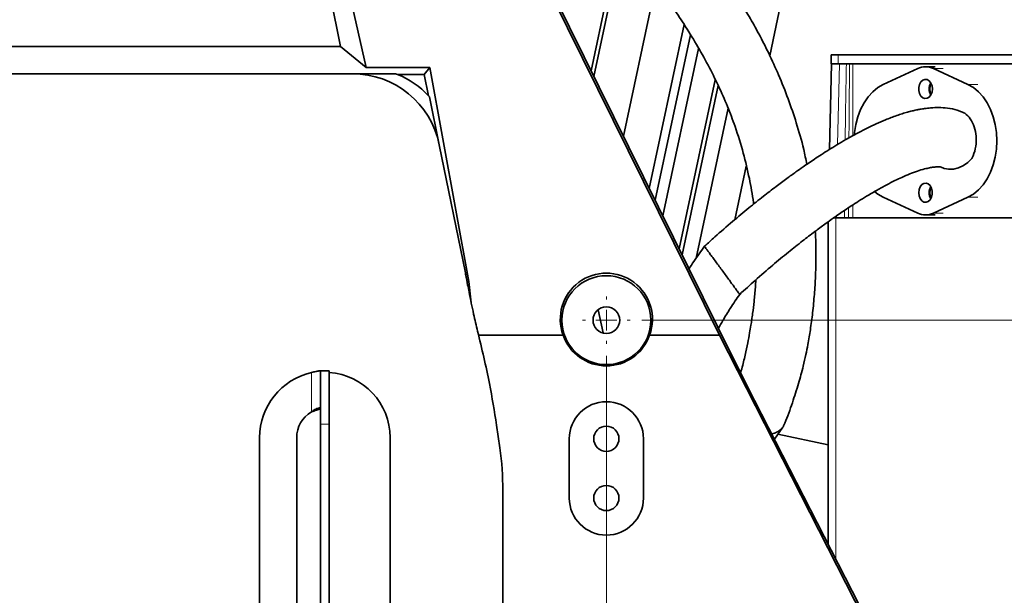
# Model space of a CAD drawing. Header units: millimetres. Extents: x 0 to 12429, y 0 to 8400.
# Tile 16 of 133: x 2526 to 2858, y 3622 to 3816. Entities that reach past the tile are written whole.
import ezdxf

# ---------------------------------------------------------------- set-up
doc = ezdxf.new("R2010")
doc.units = ezdxf.units.MM
doc.header["$LTSCALE"] = 20
doc.styles.add('SLDTEXTSTYLE0', font='TXT', dxfattribs={"width": 0.605})
doc.dimstyles.new('SLDDIMSTYLE3', dxfattribs={"dimtxt": 70, "dimasz": 70, "dimexe": 0, "dimexo": 0.0625, "dimgap": 17.5, "dimtad": 1, "dimdec": 1, "dimrnd": 1e-09, "dimzin": 12, "dimdsep": 46, "dimtxsty": 'SLDTEXTSTYLE0', "dimsah": 1, "dimcen": 0.09, "dimadec": 0, "dimazin": 3, "dimtfac": 1, "dimtofl": 0, "dimtmove": 0, "dimatfit": 3, "dimfxl": 1, "dimfrac": 2, "dimtolj": 1, "dimtzin": 12, "dimarcsym": 0})
doc.dimstyles.new('SLDDIMSTYLE7', dxfattribs={"dimtxt": 70, "dimasz": 70, "dimexe": 0, "dimexo": 0.0625, "dimgap": -17.5, "dimtad": 1, "dimdec": 1, "dimrnd": 1e-09, "dimzin": 12, "dimdsep": 46, "dimtxsty": 'SLDTEXTSTYLE0', "dimsah": 1, "dimcen": 0.09, "dimadec": 0, "dimazin": 3, "dimtfac": 1, "dimtmove": 0, "dimatfit": 0, "dimfxl": 1, "dimfrac": 2, "dimtolj": 1, "dimarcsym": 0})

# ---------------------------------------------------------------- blocks, each defined once
blk = doc.blocks.new('_D_48')
at = {"color": 7, "linetype": 'Continuous', "lineweight": 0}
for p, q in [((2453.43, 3915.58), (2453.43, 2869.58)), ((2723.43, 3702.58), (2723.43, 2869.58)), ((2453.43, 2899.58), (2723.43, 2899.58))]:
    blk.add_line(p, q, dxfattribs=at)
at = {"color": 7, "linetype": 'Continuous', "lineweight": 18}
for points in [[(2453.43, 2899.58), (2523.43, 2889.58), (2523.43, 2909.58)], [(2723.43, 2899.58), (2653.43, 2909.58), (2653.43, 2889.58)]]:
    blk.add_solid(points, dxfattribs=at)
at = {"color": 7, "linetype": 'Continuous', "lineweight": 18, "insert": (2508.22, 2989.81), "char_height": 70, "attachment_point": 1, "style": 'SLDTEXTSTYLE0'}
blk.add_mtext('270', dxfattribs=at)
blk = doc.blocks.new('_D_49')
at = {"color": 7, "linetype": 'Continuous', "lineweight": 0}
for p, q in [((2457.43, 3919.58), (3752.59, 3919.58)), ((3722.59, 3919.58), (3722.59, 3554.58)), ((2735.43, 3554.58), (3752.59, 3554.58))]:
    blk.add_line(p, q, dxfattribs=at)
at = {"color": 7, "linetype": 'Continuous', "lineweight": 18}
for points in [[(3722.59, 3919.58), (3712.59, 3849.58), (3732.59, 3849.58)], [(3722.59, 3554.58), (3732.59, 3624.58), (3712.59, 3624.58)]]:
    blk.add_solid(points, dxfattribs=at)
at = {"color": 7, "linetype": 'Continuous', "lineweight": 18, "insert": (3632.36, 3656.87), "char_height": 70, "attachment_point": 1, "rotation": 90, "style": 'SLDTEXTSTYLE0'}
blk.add_mtext('365', dxfattribs=at)
blk = doc.blocks.new('_D_50')
at = {"color": 7, "linetype": 'Continuous', "lineweight": 0}
for p, q in [((2723.43, 3702.58), (2723.43, 2869.58)), ((2803.43, 3542.58), (2803.43, 2869.58)), ((2893.33, 2921.07), (2893.33, 3028.5)), ((2893.33, 3028.5), (3048.4, 3028.5)), ((3048.4, 3028.5), (3048.4, 2921.07)), ((3048.4, 2921.07), (2893.33, 2921.07)), ((2723.43, 2899.58), (2603.43, 2899.58)), ((2723.43, 2899.58), (2803.43, 2899.58)), ((2803.43, 2899.58), (3056.42, 2899.58))]:
    blk.add_line(p, q, dxfattribs=at)
at = {"color": 7, "linetype": 'Continuous', "lineweight": 18}
for points in [[(2723.43, 2899.58), (2653.43, 2909.58), (2653.43, 2889.58)], [(2803.43, 2899.58), (2873.43, 2889.58), (2873.43, 2909.58)]]:
    blk.add_solid(points, dxfattribs=at)
at = {"color": 7, "linetype": 'Continuous', "lineweight": 18, "insert": (2917.39, 3011.3), "char_height": 70, "attachment_point": 1, "style": 'SLDTEXTSTYLE0'}
blk.add_mtext('80', dxfattribs=at)
blk = doc.blocks.new('_D_51')
at = {"color": 7, "linetype": 'Continuous', "lineweight": 0}
for p, q in [((3582.59, 3714.58), (3582.59, 3834.58)), ((2735.43, 3714.58), (3612.59, 3714.58)), ((3582.59, 3554.58), (3582.59, 3714.58)), ((2735.43, 3554.58), (3612.59, 3554.58)), ((3582.59, 3554.58), (3582.59, 3241.52)), ((3453.67, 3249.54), (3453.67, 3458.08)), ((3453.67, 3458.08), (3561.1, 3458.08)), ((3561.1, 3458.08), (3561.1, 3249.54)), ((3561.1, 3249.54), (3453.67, 3249.54))]:
    blk.add_line(p, q, dxfattribs=at)
at = {"color": 7, "linetype": 'Continuous', "lineweight": 18}
for points in [[(3582.59, 3714.58), (3592.59, 3784.58), (3572.59, 3784.58)], [(3582.59, 3554.58), (3572.59, 3484.58), (3592.59, 3484.58)]]:
    blk.add_solid(points, dxfattribs=at)
at = {"color": 7, "linetype": 'Continuous', "lineweight": 18, "insert": (3470.87, 3273.6), "char_height": 70, "attachment_point": 1, "rotation": 90, "style": 'SLDTEXTSTYLE0'}
blk.add_mtext('160', dxfattribs=at)
blk = doc.blocks.new('SW_CENTERMARKSYMBOL_9')
at = {"color": 0, "linetype": 'Continuous', "lineweight": 18}
for p, q in [((0, 7), (0, 8)), ((0, 0), (0, 3.5)), ((-7, 0), (-8, 0)), ((0, 0), (-3.5, 0)), ((0, 0), (0, -3.5)), ((0, 0), (3.5, 0)), ((7, 0), (8, 0)), ((0, -7), (0, -8))]:
    blk.add_line(p, q, dxfattribs=at)

msp = doc.modelspace()

# ---------------------------------------------------------------- linework, layer by layer
at = {"color": 7, "linetype": 'Continuous', "lineweight": 35}
for p, q in [((2633.827671, 3806.854569), (2615.883124, 3895.054836)), ((2621.116927, 3894.784656), (2642.479191, 3799.785981)), ((2761.562251, 3709.579774), (2675.113456, 3884.637323)), ((2676.060422, 3884.253603), (2766.054108, 3702.024443)), ((2778.507458, 3803.806264), (2787.999995, 3848.462426)), ((2718.298809, 3798.72465), (2727.654374, 3842.736448)), ((2719.247219, 3796.804204), (2728.760418, 3841.557565)), ((2729.179569, 3776.692085), (2740.087733, 3828.007842)), ((2737.890968, 3759.052282), (2749.635993, 3814.304924)), ((2739.872749, 3755.039351), (2751.745744, 3810.894005)), ((2633.827671, 3806.854569), (2309.376474, 3806.854569)), ((2642.479191, 3799.785981), (2633.827671, 3806.854569)), ((2742.482875, 3749.75408), (2754.497786, 3806.276357)), ((2799.204179, 3804.079774), (2799.204179, 3801.079774)), ((2799.204179, 3804.079774), (2801.547325, 3804.079774)), ((2801.547325, 3804.079774), (2865.186935, 3804.079774)), ((2799.338895, 3801.079774), (2798.624932, 3772.157058)), ((2799.204179, 3801.079774), (2800.282716, 3801.079774)), ((2800.282716, 3801.079774), (2801.974768, 3801.079774)), ((2801.974768, 3801.079774), (2804.343095, 3801.079774)), ((2804.90393, 3801.079774), (2861.830331, 3801.079774)), ((2503.746867, 3797.735615), (2637.743917, 3797.735615)), ((2637.743917, 3797.735615), (2652.351232, 3797.735615)), ((2642.479191, 3799.785981), (2663.896572, 3799.785981)), ((2662.007259, 3797.473577), (2653.04239, 3797.473577)), ((2663.896572, 3799.785981), (2662.007259, 3797.473577)), ((2663.470521, 3790.281413), (2662.007259, 3797.473577)), ((2663.896572, 3799.785981), (2677.025339, 3727.663977)), ((2828.399163, 3799.484407), (2816.739974, 3794.087495)), ((2834.324237, 3800.079774), (2831.038703, 3800.079774)), ((2845.337432, 3794.087495), (2833.678243, 3799.484407)), ((2747.978908, 3738.625106), (2760.113308, 3795.709502)), ((2748.97293, 3736.612299), (2761.112947, 3793.723117)), ((2663.816698, 3789.894249), (2667.10137, 3773.749571)), ((2753.73395, 3735.535456), (2764.481256, 3786.094485)), ((2667.10137, 3773.749571), (2675.887803, 3730.562873)), ((2766.746336, 3748.477897), (2770.595732, 3766.586784)), ((2816.739974, 3756.072052), (2828.399163, 3750.675141)), ((2833.678243, 3750.675141), (2845.337432, 3756.072052)), ((2798.204179, 3747.767544), (2798.204179, 3638.996537)), ((2800.840218, 3749.079774), (2799.901543, 3749.079774)), ((2864.479829, 3749.079774), (2800.840218, 3749.079774)), ((2831.038703, 3750.079774), (2834.324237, 3750.079774)), ((2675.887803, 3730.562873), (2676.496092, 3727.573035)), ((2677.025339, 3727.663977), (2676.496092, 3727.573035)), ((2677.025339, 3727.663977), (2677.883391, 3720.474472)), ((2676.496092, 3727.573035), (2676.559906, 3727.118975)), ((2720.710883, 3718.056775), (2722.325914, 3710.261172)), ((2680.319389, 3709.579774), (2708.84075, 3709.579774)), ((2738.012904, 3709.579774), (2761.562251, 3709.579774)), ((2820.130857, 3594.632412), (2761.562251, 3709.579774)), ((2766.054108, 3702.024443), (2773.426827, 3687.524946)), ((2627.030115, 3697.471867), (2626.718691, 3697.471867)), ((2627.030115, 3679.471867), (2627.030115, 3697.471867)), ((2627.030115, 3697.471867), (2630.030115, 3697.471867)), ((2630.030115, 3679.471867), (2630.030115, 3697.471867)), ((2626.718691, 3684.971867), (2627.030115, 3684.971867)), ((2829.51145, 3577.678763), (2773.426827, 3687.524946)), ((2627.030115, 3577.471867), (2627.030115, 3679.471867)), ((2630.030115, 3577.471867), (2630.030115, 3679.471867)), ((2686.443457, 3679.171854), (2687.525399, 3671.473436)), ((2780.087304, 3674.479874), (2782.945116, 3678.486026)), ((2606.530115, 3674.971867), (2606.530115, 3581.971867)), ((2619.030115, 3674.971867), (2619.030115, 3581.971867)), ((2650.530115, 3674.971867), (2650.530115, 3581.971867)), ((2710.926827, 3674.579774), (2710.926827, 3654.579774)), ((2735.926827, 3654.579774), (2735.926827, 3674.579774)), ((2781.243274, 3676.100341), (2798.204179, 3672.49497)), ((2688.530115, 3657.105334), (2688.530115, 3554.097749))]:
    msp.add_line(p, q, dxfattribs=at)
at = {"color": 8, "linetype": 'Continuous', "lineweight": 18}
for p, q in [((2801.547325, 3804.079774), (2801.547325, 3801.079774)), ((2801.974768, 3801.079774), (2801.301382, 3773.800857)), ((2806.484838, 3801.079774), (2806.484838, 3776.774754)), ((2833.678243, 3799.484407), (2836.963777, 3799.484407)), ((2845.337432, 3794.087495), (2848.622966, 3794.087495)), ((2845.337432, 3756.072052), (2848.622966, 3756.072052)), ((2806.484838, 3753.44629), (2806.484838, 3749.079774)), ((2800.840218, 3749.079774), (2800.840218, 3633.833645)), ((2800.971357, 3749.728077), (2800.98736, 3749.079774)), ((2833.678243, 3750.675141), (2836.963777, 3750.675141)), ((2624.030115, 3696.909278), (2624.030115, 3683.632122)), ((2627.030115, 3679.471867), (2630.030115, 3679.471867))]:
    msp.add_line(p, q, dxfattribs=at)
at = {"color": 7, "linetype": 'Continuous', "lineweight": 35, "flags": 128}
for points in [[(2816.739974, 3794.087495), (2814.915284, 3793.038769), (2813.211319, 3791.641692), (2811.661132, 3789.923363), (2810.294791, 3787.917111), (2809.1388, 3785.661854), (2808.215582, 3783.201335), (2807.543043, 3780.583282), (2807.13423, 3777.858477), (2807.074945, 3777.175729)], [(2833.3368, 3792.579774), (2833.212283, 3793.635047), (2832.852224, 3794.575965), (2832.295643, 3795.300565), (2831.602852, 3795.730324), (2830.848928, 3795.818673), (2830.115568, 3795.556037), (2829.482244, 3794.970876), (2829.017587, 3794.126603), (2828.771949, 3793.114706), (2828.771949, 3792.044841), (2829.017587, 3791.032945), (2829.482244, 3790.188671), (2830.115568, 3789.60351), (2830.848928, 3789.340874), (2831.602852, 3789.429223), (2832.295643, 3789.858983), (2832.852224, 3790.583582), (2833.212283, 3791.5245), (2833.3368, 3792.579774)], [(2832.452917, 3792.579774), (2832.580848, 3793.605834), (2832.916955, 3794.452428)], [(2845.337432, 3756.072052), (2847.162122, 3757.120778), (2848.866087, 3758.517855), (2850.416274, 3760.236185), (2851.782615, 3762.242436), (2852.938606, 3764.497693), (2853.861824, 3766.958212), (2854.534363, 3769.576265), (2854.943176, 3772.30107), (2855.080334, 3775.079774), (2854.943176, 3777.858477), (2854.534363, 3780.583282), (2853.861824, 3783.201335), (2852.938606, 3785.661854), (2851.782615, 3787.917111), (2850.416274, 3789.923363), (2848.866087, 3791.641692), (2847.162122, 3793.038769), (2845.337432, 3794.087495)], [(2832.916955, 3790.707119), (2832.580848, 3791.553713), (2832.452917, 3792.579774)], [(2836.041203, 3766.365036), (2837.288016, 3765.798679), (2838.857038, 3765.47793), (2840.506039, 3765.526174), (2842.171647, 3765.941558), (2843.789854, 3766.708119), (2845.298474, 3767.796397), (2846.639531, 3769.164572)], [(2813.897425, 3757.900916), (2814.915284, 3757.120778), (2816.739974, 3756.072052)], [(2828.740606, 3757.579774), (2828.865123, 3756.5245), (2829.225182, 3755.583582), (2829.781763, 3754.858983), (2830.474554, 3754.429223), (2831.228478, 3754.340874), (2831.961838, 3754.60351), (2832.595162, 3755.188671), (2833.059819, 3756.032945), (2833.305457, 3757.044841), (2833.305457, 3758.114706), (2833.059819, 3759.126603), (2832.595162, 3759.970876), (2831.961838, 3760.556037), (2831.228478, 3760.818673), (2830.474554, 3760.730324), (2829.781763, 3760.300565), (2829.225182, 3759.575965), (2828.865123, 3758.635047), (2828.740606, 3757.579774)]]:
    msp.add_lwpolyline(points, dxfattribs=at)
at = {"color": 7, "linetype": 'Continuous', "lineweight": 35}
for centre, radius in [((2723.426827, 3714.579774), 15), ((2723.426827, 3714.579774), 4.5), ((2723.426827, 3674.579774), 4.25), ((2723.426827, 3654.579774), 4.25)]:
    msp.add_circle(centre, radius, dxfattribs=at)
for centre, radius, start, end in [((2642.771487, 3771.42538), 28, 68.48049358, 69.99307405), ((2642.771487, 3771.42538), 28, 42.33233067, 68.48049358), ((2831.038703, 3793.905969), 6.171397, 64.67796803, 115.32203197), ((2836.509618, 3792.579774), 4.245681, 150.7171096, 209.2828904), ((2642.771487, 3771.42538), 28, 41.26956046, 42.33233067), ((2836.300126, 3757.658185), 4.02475, 150.23201374, 181.11632723), ((2836.300126, 3757.501362), 4.02475, 178.88367277, 209.76798626), ((2836.420894, 3757.579774), 3.972961, 151.87804557, 208.12195443), ((2831.038703, 3756.253578), 6.171397, 244.67796803, 295.32203197), ((2723.426827, 3714.579774), 15.419262, 198.92133767, 341.07866233), ((2629.030115, 3674.971867), 22.5, 102.83958841, 180), ((2628.530115, 3674.971867), 22, 360, 86.09043648), ((2723.426827, 3674.579774), 12.5, 0, 180), ((2629.030115, 3674.971867), 10, 120, 180), ((2585.291041, 3657.105334), 103.239074, 360, 8), ((2723.426827, 3654.579774), 12.5, 180, 0)]:
    msp.add_arc(centre, radius, start, end, dxfattribs=at)
at = {"color": 8, "linetype": 'Continuous', "lineweight": 18}
for centre, major_axis, ratio, start_param, end_param in [((2805.070732, 3755.088499), (1.414429, 114.579922), 0.0123407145, 1.157914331, 1.3929000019), ((2805.777731, 3755.071047), (0.707134, 114.579923), 0.0061710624, 1.157633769, 1.3864708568), ((2805.070732, 3755.071048), (-1.414429, 114.579922), 0.0123407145, 1.6009186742, 1.6229568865), ((2805.777731, 3755.0885), (-0.707134, 114.579923), 0.0061710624, 1.593116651, 1.6232236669)]:
    msp.add_ellipse(centre, major_axis=major_axis, ratio=ratio, start_param=start_param, end_param=end_param, dxfattribs=at)
at = {"color": 7, "linetype": 'Continuous', "lineweight": 35}
for centre, major_axis, ratio, start_param, end_param in [((2637.676688, 3767.694445), (-19.024577, -23.28492), 0.9977178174, 2.4576701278, 3.8255151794), ((2723.426827, 3714.905721), (0, 15.531037), 0.9997797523, 4.3623623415, 8.2040082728), ((2577.759182, 3710.606931), (-98.690984, -16.958213), 0.9986282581, 3.163475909, 3.172094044)]:
    msp.add_ellipse(centre, major_axis=major_axis, ratio=ratio, start_param=start_param, end_param=end_param, dxfattribs=at)
for points, knots in [([(2791.024843, 3767.167168), (2790.682111, 3768.85376), (2789.713486, 3773.620383), (2787.595638, 3780.96709), (2784.756693, 3789.320172), (2781.628726, 3797.136675), (2778.306946, 3804.440618), (2774.967023, 3811.001636), (2771.691184, 3816.850839), (2768.546619, 3822.025696), (2765.772397, 3826.28791), (2763.356423, 3829.811527), (2761.10747, 3832.972607), (2758.548262, 3836.455614), (2755.504002, 3840.449422), (2751.976248, 3844.898975), (2747.982612, 3849.732103), (2743.558218, 3854.86227), (2738.762481, 3860.185801), (2733.865393, 3865.37964), (2729.135449, 3870.150833), (2724.839918, 3874.300046), (2721.021426, 3877.831402), (2717.632283, 3880.829936), (2714.737842, 3883.286195), (2712.279963, 3885.297542), (2710.079453, 3887.040808), (2707.644453, 3888.902896), (2704.726762, 3891.035838), (2700.786296, 3893.741317), (2696.07852, 3896.681894), (2690.952524, 3899.508713), (2686.301707, 3901.76424), (2682.03195, 3903.598706), (2677.698404, 3905.250645), (2672.753116, 3906.894778), (2666.98274, 3908.525503), (2660.806887, 3909.974726), (2654.814334, 3911.140364), (2649.538248, 3912.011292), (2644.791636, 3912.692729), (2640.125217, 3913.278111), (2635.023628, 3913.825289), (2629.416514, 3914.315963), (2623.660832, 3914.709798), (2618.186359, 3914.998353), (2612.804455, 3915.218448), (2606.987272, 3915.395759), (2600.263483, 3915.533022), (2593.089579, 3915.613227), (2586.879098, 3915.637817), (2581.922372, 3915.638534), (2577.935367, 3915.631132), (2573.496041, 3915.616533), (2568.230912, 3915.594199), (2561.991566, 3915.568734), (2554.78909, 3915.548116), (2549.689892, 3915.568665), (2546.98609, 3915.57956)], [0, 0, 0, 0, 0.0157398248, 0.0444836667, 0.0710658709, 0.0982036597, 0.1233297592, 0.1463955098, 0.1674322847, 0.1864653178, 0.2035149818, 0.2155054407, 0.2269707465, 0.2404479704, 0.2561546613, 0.2740488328, 0.2936906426, 0.3152979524, 0.3387741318, 0.3637788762, 0.3875192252, 0.4086392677, 0.4272427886, 0.4434221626, 0.4573452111, 0.4674352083, 0.4769762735, 0.486901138, 0.4995599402, 0.5149963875, 0.5371402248, 0.5576870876, 0.5759115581, 0.5905906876, 0.6054122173, 0.6233069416, 0.6436569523, 0.6660149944, 0.6868529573, 0.7042874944, 0.7184096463, 0.7330747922, 0.749185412, 0.7668495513, 0.7855829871, 0.8021853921, 0.8164195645, 0.8336160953, 0.8535281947, 0.8748551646, 0.8948472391, 0.9056406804, 0.9159978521, 0.9277108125, 0.9420076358, 0.9588422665, 0.9781764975, 1, 1, 1, 1]), ([(2546.867691, 3895.579982), (2549.427281, 3895.57149), (2554.258952, 3895.55546), (2561.098081, 3895.569139), (2567.069403, 3895.590441), (2572.18426, 3895.611685), (2576.490301, 3895.627057), (2580.274937, 3895.636056), (2584.81718, 3895.639727), (2590.467162, 3895.627558), (2597.171169, 3895.573911), (2603.652283, 3895.468292), (2609.339316, 3895.317306), (2614.347303, 3895.134535), (2619.216603, 3894.90846), (2624.472579, 3894.600206), (2629.821914, 3894.205472), (2634.793167, 3893.757193), (2639.029121, 3893.300576), (2642.591343, 3892.852892), (2645.86613, 3892.386313), (2649.32207, 3891.830071), (2653.231743, 3891.109097), (2657.581469, 3890.180357), (2662.287609, 3889.009809), (2667.285493, 3887.55151), (2671.893623, 3885.961413), (2675.871953, 3884.363187), (2679.133673, 3882.89396), (2682.166051, 3881.389088), (2685.118615, 3879.787644), (2689.252947, 3877.350345), (2694.580486, 3873.798125), (2701.11101, 3868.737058), (2707.5235, 3863.094076), (2713.573002, 3857.313293), (2719.079372, 3851.831933), (2723.986183, 3846.760095), (2728.329518, 3842.097233), (2732.447571, 3837.479731), (2736.599482, 3832.552901), (2741.026855, 3826.910081), (2745.420488, 3820.812394), (2749.743934, 3814.308842), (2753.81993, 3807.681659), (2757.708685, 3800.733848), (2761.211982, 3793.753179), (2764.262592, 3786.850415), (2767.128134, 3779.286629), (2769.669789, 3771.144044), (2771.640136, 3762.591025), (2772.734904, 3756.807794), (2773.029676, 3753.892162), (2773.047925, 3753.711648)], [0, 0, 0, 0, 0.0212996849, 0.0402068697, 0.0567944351, 0.0710880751, 0.0830876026, 0.0931211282, 0.1032247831, 0.1219050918, 0.1418745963, 0.161915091, 0.1795576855, 0.1933245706, 0.2080252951, 0.2250599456, 0.2431817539, 0.2596712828, 0.2740511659, 0.285837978, 0.2961715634, 0.3081420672, 0.3221187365, 0.3378786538, 0.3555329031, 0.375036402, 0.3960703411, 0.4113478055, 0.4248757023, 0.4379546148, 0.451125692, 0.4643811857, 0.494237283, 0.5262797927, 0.5587164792, 0.5888175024, 0.6166368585, 0.6409381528, 0.663500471, 0.684238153, 0.7062848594, 0.7317432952, 0.7606079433, 0.7856579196, 0.8126572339, 0.8394329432, 0.8650952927, 0.8896372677, 0.9130787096, 0.9433791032, 0.9718304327, 0.9982559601, 1, 1, 1, 1]), ([(2804.343095, 3801.079774), (2804.430258, 3801.079774), (2804.595317, 3801.079774), (2804.804983, 3801.079774), (2804.90393, 3801.079774)], [0, 0, 0, 0, 0.5280729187, 1, 1, 1, 1]), ([(2842.858064, 3785.003485), (2842.484044, 3785.154651), (2841.093142, 3785.716806), (2838.59876, 3786.142011), (2835.578107, 3786.352573), (2832.979059, 3786.249039), (2830.882038, 3786.015651), (2829.282143, 3785.758641), (2827.899591, 3785.488345), (2826.456761, 3785.158316), (2824.871205, 3784.741124), (2823.137588, 3784.224572), (2820.672937, 3783.404068), (2817.736954, 3782.279322), (2814.47454, 3780.856626), (2811.345465, 3779.364542), (2807.927597, 3777.603652), (2804.470506, 3775.683227), (2801.226926, 3773.770602), (2798.463612, 3772.06859), (2795.948866, 3770.463044), (2793.693196, 3768.979451), (2791.654358, 3767.604945), (2789.564524, 3766.165931), (2787.125797, 3764.448869), (2784.086693, 3762.251006), (2780.419328, 3759.51573), (2776.130592, 3756.205212), (2771.236164, 3752.286651), (2765.777931, 3747.73078), (2760.77224, 3743.408006), (2757.673257, 3740.567646), (2756.507295, 3739.498988)], [0, 0, 0, 0, 0.0143275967, 0.0532813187, 0.0859784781, 0.1157273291, 0.1383637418, 0.1542521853, 0.1688034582, 0.1848949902, 0.2025561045, 0.221825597, 0.2427172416, 0.2846214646, 0.319298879, 0.3513676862, 0.3893901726, 0.4338366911, 0.4676844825, 0.4990447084, 0.5276891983, 0.5535001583, 0.5763761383, 0.5978920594, 0.6257662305, 0.6611267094, 0.7041488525, 0.7549925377, 0.8137646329, 0.880480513, 0.9550319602, 1, 1, 1, 1]), ([(2842.834559, 3784.943531), (2843.309837, 3784.791279), (2844.54756, 3784.394783), (2846.206242, 3782.567872), (2847.566468, 3779.864249), (2848.21271, 3776.61901), (2848.079998, 3773.208584), (2847.390605, 3770.705971), (2846.783904, 3769.460862), (2846.639531, 3769.164572)], [0, 0, 0, 0, 0.1037652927, 0.270226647, 0.4353025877, 0.6013842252, 0.7707272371, 0.9454414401, 1, 1, 1, 1]), ([(2768.395577, 3723.277087), (2770.119819, 3724.859191), (2773.747156, 3728.187508), (2779.260092, 3732.945217), (2784.604303, 3737.380717), (2789.345294, 3741.151636), (2793.444744, 3744.290241), (2796.889867, 3746.836103), (2799.679826, 3748.833818), (2801.932304, 3750.40388), (2803.965473, 3751.788607), (2806.096517, 3753.204748), (2808.51948, 3754.766352), (2811.412713, 3756.561563), (2814.586242, 3758.430533), (2817.78113, 3760.187636), (2820.573072, 3761.611629), (2823.164999, 3762.833391), (2825.700598, 3763.919061), (2828.266096, 3764.877284), (2830.538665, 3765.574624), (2832.09473, 3765.938554), (2833.120104, 3766.123051), (2833.858924, 3766.226135), (2834.646748, 3766.301014), (2835.364042, 3766.32253), (2835.901854, 3766.348235), (2835.988923, 3766.361375), (2836.035486, 3766.368402)], [0, 0, 0, 0, 0.0755431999, 0.1589223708, 0.2329081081, 0.2973652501, 0.3523598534, 0.3980903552, 0.4348327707, 0.4628901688, 0.4868855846, 0.5147370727, 0.5463813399, 0.5815207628, 0.6274316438, 0.6697181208, 0.7057157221, 0.7363472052, 0.7715250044, 0.8064076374, 0.8396593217, 0.8663965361, 0.877723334, 0.8923771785, 0.9124742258, 0.9373648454, 0.9665035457, 1, 1, 1, 1]), ([(2783.155157, 3678.930179), (2783.304444, 3679.245943), (2784.452329, 3681.673883), (2786.061008, 3686.505117), (2788.183532, 3692.934365), (2789.660886, 3698.414055), (2790.671614, 3702.794373), (2791.326819, 3706.097385), (2791.812679, 3708.861586), (2792.377187, 3712.4284), (2793.008633, 3717.214659), (2793.59083, 3723.251816), (2793.957218, 3729.207019), (2794.111176, 3735.370423), (2794.108649, 3740.431747), (2793.922959, 3743.665394), (2793.86983, 3744.59059)], [0, 0, 0, 0, 0.0168549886, 0.1295997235, 0.2319514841, 0.3211684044, 0.3808086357, 0.4305198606, 0.4698399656, 0.5054938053, 0.5913960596, 0.684000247, 0.7745081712, 0.8563075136, 0.9588873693, 1, 1, 1, 1]), ([(2756.493796, 3739.520733), (2755.276935, 3737.827025), (2753.481164, 3735.327556), (2751.833553, 3732.73204), (2751.302408, 3731.895316)], [0, 0, 0, 0, 0.6776267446, 1, 1, 1, 1]), ([(2756.519348, 3739.485836), (2756.517649, 3739.488157), (2756.513399, 3739.493961), (2756.765206, 3739.150053), (2757.239486, 3738.502303), (2757.921899, 3737.570295), (2758.782326, 3736.395161), (2759.783354, 3735.028002), (2760.88905, 3733.517892), (2762.052869, 3731.9284), (2763.229223, 3730.321788), (2764.36904, 3728.765076), (2765.431892, 3727.313481), (2766.380217, 3726.0183), (2767.171382, 3724.937762), (2767.788738, 3724.094606), (2768.19543, 3723.539163), (2768.388845, 3723.275006), (2768.361788, 3723.311959), (2768.354286, 3723.322205)], [0, 0, 0, 0, 0.0414438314, 0.1036425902, 0.1658914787, 0.228119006, 0.2903310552, 0.3526365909, 0.4148471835, 0.4772756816, 0.5397351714, 0.6020692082, 0.6643452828, 0.7265510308, 0.7887639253, 0.8510784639, 0.9134857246, 0.9760144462, 1, 1, 1, 1]), ([(2676.055975, 3729.717629), (2676.262041, 3728.659721), (2676.630017, 3726.770598), (2676.986896, 3724.879348), (2677.143922, 3724.047198)], [0, 0, 0, 0, 0.5599997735, 1, 1, 1, 1]), ([(2773.828546, 3728.204027), (2773.780968, 3727.352488), (2773.644838, 3724.916075), (2773.280038, 3721.107987), (2772.844072, 3717.476561), (2772.462021, 3714.791393), (2772.123864, 3712.614069), (2771.680867, 3710.012872), (2771.054346, 3706.666218), (2770.188457, 3702.628588), (2769.421583, 3699.275675), (2768.791801, 3697.347244), (2768.651236, 3696.916824)], [0, 0, 0, 0, 0.0790466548, 0.2261674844, 0.3549859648, 0.4185151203, 0.4778772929, 0.558669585, 0.6676873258, 0.802440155, 0.955905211, 1, 1, 1, 1]), ([(2677.143922, 3724.047198), (2677.636511, 3721.576818), (2678.516151, 3717.165347), (2679.567059, 3712.791652), (2680.029469, 3710.867182)], [0, 0, 0, 0, 0.5599900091, 1, 1, 1, 1]), ([(2761.204928, 3711.843599), (2761.692944, 3712.709151), (2762.973769, 3714.980842), (2765.319606, 3718.830124), (2767.308415, 3721.724194), (2768.381257, 3723.28537)], [0, 0, 0, 0, 0.2208800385, 0.5797119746, 1, 1, 1, 1]), ([(2680.029469, 3710.867182), (2681.438138, 3704.993499), (2683.953886, 3694.503664), (2685.682683, 3683.857014), (2686.443457, 3679.171854)], [0, 0, 0, 0, 0.5599404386, 1, 1, 1, 1]), ([(2626.718691, 3697.471867), (2626.567836, 3697.452292), (2626.269426, 3697.413569), (2625.59127, 3697.293557), (2624.828854, 3697.132932), (2624.294972, 3696.983441), (2624.030115, 3696.909278)], [0, 0, 0, 0, 0.257562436, 0.5094898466, 0.756659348, 1, 1, 1, 1]), ([(2624.030115, 3683.632122), (2624.301695, 3683.838567), (2624.788839, 3684.208876), (2625.501541, 3684.638654), (2626.210198, 3684.867609), (2626.53389, 3684.933977), (2626.718691, 3684.971867)], [0, 0, 0, 0, 0.27932623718, 0.5010382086, 0.71513378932, 1, 1, 1, 1]), ([(2624.030115, 3683.632122), (2624.574502, 3683.836189), (2625.576783, 3684.2119), (2626.610053, 3684.544621), (2627.015163, 3684.616714), (2627.030115, 3684.619375)], [0, 0, 0, 0, 0.5338027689, 0.9827931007, 1, 1, 1, 1]), ([(2783.18018, 3678.919186), (2783.159365, 3678.861383), (2783.005404, 3678.433836), (2782.3426, 3677.741449), (2781.19385, 3676.917135), (2780.104175, 3676.400466), (2779.370927, 3676.230643), (2779.212179, 3676.193876)], [0, 0, 0, 0, 0.0454901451, 0.3364746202, 0.6279013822, 0.919440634, 1, 1, 1, 1])]:
    msp.add_open_spline(points, degree=3, knots=knots, dxfattribs=at)

# ---------------------------------------------------------------- block references
at = {"color": 7, "linetype": 'Continuous', "lineweight": 18}
msp.add_blockref('SW_CENTERMARKSYMBOL_9', (2723.426827, 3714.579774), dxfattribs=at)

# ---------------------------------------------------------------- dimensions: what is measured, and where the dimension line sits
for base, p1, p2, dimstyle, picture, middle in [((2723.426827, 2899.579774), (2453.426827, 3919.579774), (2723.426827, 3706.579774), 'SLDDIMSTYLE3', '_D_48', (2588.426827, 2899.579774)), ((2803.426827, 2899.579774), (2723.426827, 3706.579774), (2803.426827, 3546.579774), 'SLDDIMSTYLE7', '_D_50', (2970.866637, 2899.579774))]:
    dim = msp.add_linear_dim(base=base, p1=p1, p2=p2, dimstyle=dimstyle, dxfattribs=at)
    dim.commit()
    dim.dimension.update_dxf_attribs({"geometry": picture, "text_midpoint": middle, "dimtype": 160})
for base, p1, p2, dimstyle, picture, middle in [((3722.590483, 3554.579774), (2453.426827, 3919.579774), (2731.426827, 3554.579774), 'SLDDIMSTYLE3', '_D_49', (3722.590483, 3737.079774)), ((3582.590483, 3714.579774), (2731.426827, 3554.579774), (2731.426827, 3714.579774), 'SLDDIMSTYLE7', '_D_51', (3582.590483, 3353.809001))]:
    dim = msp.add_linear_dim(base=base, p1=p1, p2=p2, angle=90, dimstyle=dimstyle, dxfattribs=at)
    dim.commit()
    dim.dimension.update_dxf_attribs({"geometry": picture, "text_midpoint": middle, "dimtype": 160})

doc.saveas('drawing.dxf')
